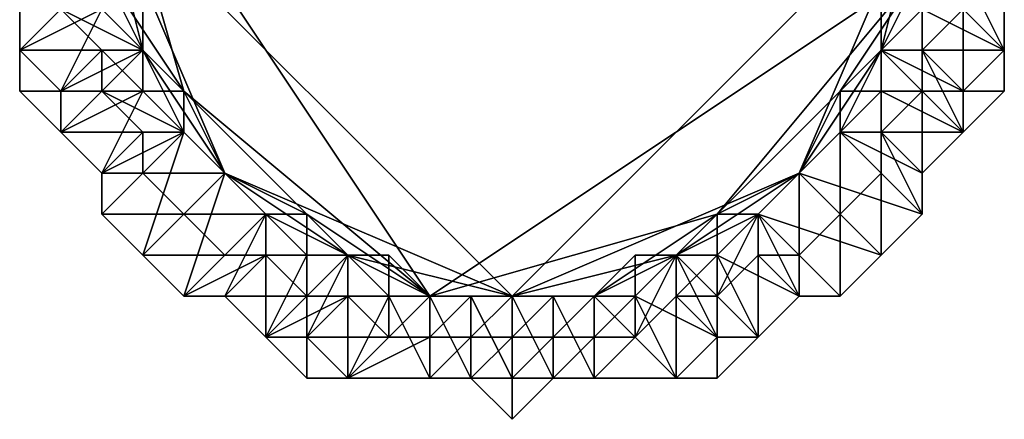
# Model space of a CAD drawing. Header units: millimetres. Extents: x -213362944 to -213361824, y -191479400 to -191477616.
# Tile 7 of 16: x -213362944 to -213362560, y -191478688 to -191478532. Entities that reach past the tile are written whole.
import ezdxf

# ---------------------------------------------------------------- set-up
doc = ezdxf.new("R2010")
doc.units = ezdxf.units.MM
doc.layers.add('005', color=7, linetype='Continuous', true_color=0xe499b8)

msp = doc.modelspace()

# ---------------------------------------------------------------- meshes
at = {"layer": '005', "color": 164, "true_color": 0x1c1cb1}
mesh = msp.add_polyface(dxfattribs=at)
corners = [(-213362880, -191478576), (-213362896, -191478560), (-213362896, -191478544), (-213362912, -191478528), (-213362912, -191478512), (-213362912, -191478480), (-213362864, -191478592), (-213362912, -191478512, 52), (-213362896, -191478528, 52), (-213362896, -191478544, 52), (-213362896, -191478560, 52), (-213362880, -191478560, 52), (-213362912, -191478448, 52), (-213362912, -191478592, 400), (-213362912, -191478608, 400), (-213362896, -191478592, 400), (-213362896, -191478576, 400), (-213362912, -191478560, 399), (-213362896, -191478576, 399), (-213362896, -191478576, 103), (-213362912, -191478560, 103), (-213362896, -191478592, 399), (-213362896, -191478592, 103), (-213362912, -191478608, 100), (-213362912, -191478592, 100), (-213362880, -191478576, 100), (-213362896, -191478560, 100), (-213362896, -191478544, 100), (-213362928, -191478576, 100), (-213362896, -191478560, 99), (-213362896, -191478544, 99), (-213362896, -191478544, 1), (-213362896, -191478560, 1), (-213362912, -191478528, 99), (-213362912, -191478528, 1), (-213362912, -191478544, 102), (-213362912, -191478560, 102), (-213362896, -191478560, 102), (-213362896, -191478544, 102), (-213362896, -191478576, 102), (-213362880, -191478576, 102), (-213362912, -191478512, 101), (-213362896, -191478528, 101), (-213362896, -191478528, 53), (-213362912, -191478512, 53), (-213362896, -191478544, 101), (-213362896, -191478544, 53), (-213362896, -191478560, 101), (-213362896, -191478560, 53), (-213362912, -191478560, 400), (-213362896, -191478592, 102), (-213362912, -191478528, 100), (-213362912, -191478512, 102), (-213362912, -191478496, 101), (-213362912, -191478528, 102), (-213362912, -191478480, 52), (-213362912, -191478480, 53), (-213362912, -191478496, 53), (-213362912, -191478496, 52)]
mesh.append_faces([[corners[k] for k in face] for face in [(2, 4, 5), (6, 2, 5), (7, 9, 11), (12, 7, 11)]], dxfattribs={"vtx0": -1, "vtx1": -1, "vtx2": -1, "color": 164})
mesh.append_faces([[corners[k] for k in face] for face in [(0, 1, 2), (2, 3, 4), (7, 8, 9), (9, 10, 11), (13, 14, 15), (15, 16, 13), (17, 18, 19), (19, 20, 17), (18, 21, 22), (22, 19, 18), (23, 24, 25), (26, 25, 24), (27, 26, 28), (29, 30, 31), (31, 32, 29), (30, 33, 34), (34, 31, 30), (35, 36, 37), (37, 38, 35), (36, 39, 40), (40, 37, 36), (41, 42, 43), (43, 44, 41), (42, 45, 46), (46, 43, 42), (45, 47, 48), (48, 46, 45), (17, 49, 16), (16, 18, 17), (18, 16, 15), (15, 21, 18), (36, 20, 19), (19, 39, 36), (39, 19, 22), (22, 50, 39), (29, 26, 27), (27, 30, 29), (30, 27, 51), (51, 33, 30), (1, 32, 31), (31, 2, 1), (2, 31, 34), (34, 3, 2), (52, 41, 53), (41, 52, 54), (54, 42, 41), (42, 54, 38), (38, 45, 42), (45, 38, 37), (37, 47, 45), (55, 56, 57), (57, 58, 55), (58, 57, 44), (44, 7, 58), (7, 44, 43), (43, 8, 7), (8, 43, 46), (46, 9, 8), (9, 46, 48), (48, 10, 9)]], dxfattribs={"vtx2": -1, "color": 164})
mesh = msp.add_polyface(dxfattribs=at)
corners = [(-213362864, -191478592), (-213362880, -191478576), (-213362880, -191478576), (-213362896, -191478544), (-213362752, -191478640), (-213362912, -191478480), (-213362880, -191478560, 52), (-213362880, -191478576, 52), (-213362864, -191478592, 52), (-213362832, -191478608, 52), (-213362912, -191478448, 52), (-213362784, -191478640, 52), (-213362592, -191478512, 52), (-213362880, -191478608, 103), (-213362896, -191478592, 103), (-213362896, -191478592, 399), (-213362880, -191478576, 100), (-213362864, -191478592, 100), (-213362896, -191478624, 100), (-213362880, -191478576, 100), (-213362912, -191478608, 100), (-213362848, -191478608, 99), (-213362864, -191478592, 99), (-213362864, -191478592, 1), (-213362880, -191478576, 99), (-213362880, -191478576, 1), (-213362880, -191478576, 99), (-213362880, -191478576, 1), (-213362896, -191478560, 99), (-213362896, -191478560, 1), (-213362896, -191478576, 102), (-213362896, -191478592, 102), (-213362880, -191478576, 102), (-213362880, -191478576, 102), (-213362880, -191478608, 102), (-213362864, -191478592, 102), (-213362896, -191478560, 101), (-213362880, -191478560, 101), (-213362880, -191478560, 53), (-213362896, -191478560, 53), (-213362880, -191478576, 101), (-213362880, -191478576, 53), (-213362864, -191478592, 101), (-213362864, -191478592, 53), (-213362848, -191478608, 53), (-213362896, -191478592, 400), (-213362880, -191478608, 400), (-213362880, -191478608, 399), (-213362848, -191478608, 100), (-213362896, -191478560, 100), (-213362848, -191478608), (-213362848, -191478608, 1), (-213362896, -191478560), (-213362896, -191478560, 102), (-213362848, -191478608, 102), (-213362848, -191478608, 101), (-213362896, -191478560, 52), (-213362848, -191478608, 52)]
mesh.append_faces([[corners[k] for k in face] for face in [(0, 2, 3), (4, 0, 5), (6, 8, 9), (10, 6, 11), (10, 11, 12)]], dxfattribs={"vtx0": -1, "vtx1": -1, "vtx2": -1, "color": 164})
mesh.append_faces([[corners[k] for k in face] for face in [(0, 1, 2), (6, 7, 8), (13, 14, 15), (16, 17, 18), (19, 16, 20), (21, 22, 23), (22, 24, 25), (25, 23, 22), (24, 26, 27), (27, 25, 24), (26, 28, 29), (29, 27, 26), (30, 31, 32), (32, 33, 30), (31, 34, 35), (35, 32, 31), (36, 37, 38), (38, 39, 36), (37, 40, 41), (41, 38, 37), (40, 42, 43), (43, 41, 40), (44, 43, 42), (15, 45, 46), (46, 47, 15), (31, 14, 13), (13, 34, 31), (21, 48, 17), (17, 22, 21), (22, 17, 16), (16, 24, 22), (24, 16, 19), (19, 26, 24), (26, 19, 49), (49, 28, 26), (50, 51, 23), (23, 0, 50), (0, 23, 25), (25, 1, 0), (1, 25, 27), (27, 2, 1), (2, 27, 29), (29, 52, 2), (36, 53, 33), (33, 37, 36), (37, 33, 32), (32, 40, 37), (40, 32, 35), (35, 42, 40), (42, 35, 54), (54, 55, 42), (56, 39, 38), (38, 6, 56), (6, 38, 41), (41, 7, 6), (7, 41, 43), (43, 8, 7), (8, 43, 44), (44, 57, 8)]], dxfattribs={"vtx2": -1, "color": 164})
mesh = msp.add_polyface(dxfattribs=at)
corners = [(-213362608, -191478544), (-213362608, -191478560), (-213362624, -191478576), (-213362624, -191478576), (-213362640, -191478592), (-213362752, -191478640), (-213362912, -191478480), (-213362592, -191478480), (-213362640, -191478592, 52), (-213362624, -191478576, 52), (-213362624, -191478560, 52), (-213362672, -191478608, 52), (-213362608, -191478560, 52), (-213362608, -191478544, 52), (-213362592, -191478512, 52), (-213362784, -191478640, 52), (-213362624, -191478608, 399), (-213362608, -191478592, 399), (-213362608, -191478592, 103), (-213362624, -191478576, 100), (-213362624, -191478576, 100), (-213362592, -191478592, 100), (-213362640, -191478592, 100), (-213362592, -191478608, 100), (-213362608, -191478560, 99), (-213362624, -191478576, 99), (-213362624, -191478576, 1), (-213362608, -191478560, 1), (-213362624, -191478576, 99), (-213362624, -191478576, 1), (-213362640, -191478592, 99), (-213362640, -191478592, 1), (-213362656, -191478608, 1), (-213362624, -191478608, 102), (-213362608, -191478592, 102), (-213362624, -191478576, 102), (-213362640, -191478592, 102), (-213362608, -191478576, 102), (-213362624, -191478576, 102), (-213362608, -191478560, 102), (-213362656, -191478608, 101), (-213362640, -191478592, 101), (-213362640, -191478592, 53), (-213362624, -191478576, 101), (-213362624, -191478576, 53), (-213362624, -191478560, 101), (-213362624, -191478560, 53), (-213362608, -191478560, 101), (-213362608, -191478560, 53), (-213362624, -191478608, 400), (-213362608, -191478592, 400), (-213362624, -191478608, 103), (-213362656, -191478608, 100), (-213362656, -191478608, 99), (-213362656, -191478608), (-213362656, -191478608, 102), (-213362656, -191478608, 52), (-213362656, -191478608, 53)]
mesh.append_faces([[corners[k] for k in face] for face in [(0, 2, 4), (5, 6, 7), (4, 5, 7), (0, 4, 7), (11, 8, 10), (11, 10, 14), (15, 11, 14)]], dxfattribs={"vtx0": -1, "vtx1": -1, "vtx2": -1, "color": 164})
mesh.append_faces([[corners[k] for k in face] for face in [(0, 1, 2), (2, 3, 4), (8, 9, 10), (10, 12, 13), (16, 17, 18), (19, 20, 21), (22, 19, 23), (24, 25, 26), (26, 27, 24), (25, 28, 29), (29, 26, 25), (28, 30, 31), (31, 29, 28), (32, 31, 30), (33, 34, 35), (35, 36, 33), (34, 37, 38), (38, 35, 34), (39, 38, 37), (40, 41, 42), (41, 43, 44), (44, 42, 41), (43, 45, 46), (46, 44, 43), (45, 47, 48), (48, 46, 45), (16, 49, 50), (50, 17, 16), (33, 51, 18), (20, 25, 24), (25, 20, 19), (19, 28, 25), (28, 19, 22), (22, 30, 28), (30, 22, 52), (52, 53, 30), (26, 2, 1), (2, 26, 29), (29, 3, 2), (3, 29, 31), (31, 4, 3), (4, 31, 32), (32, 54, 4), (40, 55, 36), (36, 41, 40), (41, 36, 35), (35, 43, 41), (43, 35, 38), (38, 45, 43), (45, 38, 39), (56, 57, 42), (42, 8, 56), (8, 42, 44), (44, 9, 8), (9, 44, 46), (46, 10, 9), (10, 46, 48)]], dxfattribs={"vtx2": -1, "color": 164})
mesh = msp.add_polyface(dxfattribs=at)
corners = [(-213362592, -191478512), (-213362592, -191478528), (-213362608, -191478544), (-213362592, -191478480), (-213362592, -191478496), (-213362592, -191478608, 101), (-213362592, -191478592, 101), (-213362592, -191478592, 399), (-213362608, -191478544, 52), (-213362608, -191478528, 52), (-213362592, -191478512, 52), (-213362624, -191478560, 52), (-213362592, -191478608, 400), (-213362592, -191478592, 400), (-213362608, -191478576, 400), (-213362608, -191478592, 400), (-213362592, -191478560, 400), (-213362608, -191478592, 399), (-213362608, -191478576, 399), (-213362608, -191478576, 103), (-213362608, -191478592, 103), (-213362592, -191478560, 399), (-213362592, -191478560, 103), (-213362608, -191478560, 100), (-213362608, -191478544, 100), (-213362576, -191478560, 100), (-213362576, -191478576, 100), (-213362592, -191478592, 100), (-213362624, -191478576, 100), (-213362592, -191478608, 100), (-213362624, -191478576, 100), (-213362592, -191478528, 99), (-213362608, -191478544, 99), (-213362608, -191478544, 1), (-213362592, -191478528, 1), (-213362608, -191478560, 99), (-213362608, -191478560, 1), (-213362608, -191478576, 102), (-213362592, -191478560, 102), (-213362608, -191478560, 102), (-213362592, -191478544, 102), (-213362608, -191478544, 102), (-213362592, -191478528, 102), (-213362608, -191478560, 101), (-213362608, -191478544, 101), (-213362608, -191478544, 53), (-213362608, -191478560, 53), (-213362608, -191478528, 101), (-213362608, -191478528, 53), (-213362592, -191478512, 101), (-213362592, -191478512, 53), (-213362608, -191478592, 102), (-213362624, -191478608, 102), (-213362592, -191478528, 100), (-213362608, -191478560), (-213362624, -191478576, 1), (-213362624, -191478560, 101), (-213362592, -191478512, 102), (-213362608, -191478560, 52)]
mesh.append_faces([[corners[k] for k in face] for face in [(0, 2, 3), (11, 8, 10)]], dxfattribs={"vtx0": -1, "vtx1": -1, "vtx2": -1, "color": 164})
mesh.append_faces([[corners[k] for k in face] for face in [(4, 0, 3)]], dxfattribs={"vtx1": -1, "color": 164})
mesh.append_faces([[corners[k] for k in face] for face in [(0, 1, 2), (5, 6, 7), (8, 9, 10), (12, 13, 14), (14, 15, 12), (16, 14, 13), (17, 18, 19), (19, 20, 17), (18, 21, 22), (22, 19, 18), (23, 24, 25), (26, 27, 28), (28, 23, 26), (27, 29, 30), (31, 32, 33), (33, 34, 31), (32, 35, 36), (36, 33, 32), (37, 38, 39), (38, 40, 41), (41, 39, 38), (42, 41, 40), (43, 44, 45), (45, 46, 43), (44, 47, 48), (48, 45, 44), (47, 49, 50), (50, 48, 47), (17, 15, 14), (14, 18, 17), (18, 14, 16), (16, 21, 18), (20, 51, 52), (51, 20, 19), (19, 37, 51), (37, 19, 22), (22, 38, 37), (31, 53, 24), (24, 32, 31), (32, 24, 23), (23, 35, 32), (35, 23, 28), (1, 34, 33), (33, 2, 1), (2, 33, 36), (36, 54, 2), (54, 36, 55), (39, 43, 56), (43, 39, 41), (41, 44, 43), (44, 41, 42), (42, 47, 44), (47, 42, 57), (57, 49, 47), (46, 58, 11), (58, 46, 45), (45, 8, 58), (8, 45, 48), (48, 9, 8), (9, 48, 50), (50, 10, 9)]], dxfattribs={"vtx2": -1, "color": 164})
mesh = msp.add_polyface(dxfattribs=at)
corners = [(-213362944, -191478512, 101), (-213362944, -191478544, 101), (-213362944, -191478544, 399), (-213362944, -191478512, 399), (-213362944, -191478560, 101), (-213362944, -191478560, 399), (-213362928, -191478576, 101), (-213362928, -191478576, 399), (-213362912, -191478592, 101), (-213362912, -191478592, 399), (-213362912, -191478608, 399), (-213362944, -191478512, 400), (-213362944, -191478544, 400), (-213362928, -191478528, 400), (-213362928, -191478512, 400), (-213362928, -191478560, 400), (-213362912, -191478544, 400), (-213362928, -191478576, 400), (-213362912, -191478560, 400), (-213362912, -191478592, 400), (-213362896, -191478576, 400), (-213362928, -191478512, 399), (-213362928, -191478528, 399), (-213362928, -191478528, 103), (-213362928, -191478512, 103), (-213362912, -191478544, 399), (-213362912, -191478544, 103), (-213362912, -191478560, 399), (-213362912, -191478560, 103), (-213362912, -191478592, 100), (-213362928, -191478576, 100), (-213362896, -191478560, 100), (-213362928, -191478560, 100), (-213362896, -191478544, 100), (-213362944, -191478544, 100), (-213362912, -191478528, 100), (-213362944, -191478512, 100), (-213362912, -191478512, 100), (-213362912, -191478512, 1), (-213362912, -191478528, 1), (-213362912, -191478528, 99), (-213362928, -191478512, 102), (-213362928, -191478528, 102), (-213362912, -191478528, 102), (-213362912, -191478544, 102), (-213362896, -191478544, 102), (-213362912, -191478608, 100), (-213362912, -191478608, 400), (-213362912, -191478560, 102), (-213362912, -191478528)]
mesh.append_faces([[corners[k] for k in face] for face in [(0, 1, 2), (2, 3, 0), (1, 4, 5), (5, 2, 1), (4, 6, 7), (7, 5, 4), (6, 8, 9), (9, 7, 6), (10, 9, 8), (11, 12, 13), (13, 14, 11), (12, 15, 16), (16, 13, 12), (15, 17, 18), (18, 16, 15), (17, 19, 20), (20, 18, 17), (21, 22, 23), (23, 24, 21), (22, 25, 26), (26, 23, 22), (25, 27, 28), (28, 26, 25), (29, 30, 31), (30, 32, 33), (32, 34, 35), (35, 33, 32), (34, 36, 37), (37, 35, 34), (38, 39, 40), (41, 42, 43), (42, 44, 45), (45, 43, 42), (34, 1, 0), (0, 36, 34), (32, 4, 1), (1, 34, 32), (30, 6, 4), (4, 32, 30), (29, 8, 6), (6, 30, 29), (8, 29, 46), (11, 3, 2), (2, 12, 11), (12, 2, 5), (5, 15, 12), (15, 5, 7), (7, 17, 15), (17, 7, 9), (9, 19, 17), (19, 9, 10), (10, 47, 19), (13, 22, 21), (22, 13, 16), (16, 25, 22), (25, 16, 18), (18, 27, 25), (23, 42, 41), (42, 23, 26), (26, 44, 42), (44, 26, 28), (28, 48, 44), (40, 35, 37), (49, 39, 38)]], dxfattribs={"vtx2": -1, "color": 164})
mesh = msp.add_polyface(dxfattribs=at)
corners = [(-213362592, -191478592, 101), (-213362576, -191478576, 101), (-213362576, -191478576, 399), (-213362592, -191478592, 399), (-213362560, -191478560, 101), (-213362560, -191478560, 399), (-213362560, -191478544, 101), (-213362560, -191478544, 399), (-213362560, -191478512, 101), (-213362560, -191478512, 399), (-213362592, -191478592, 400), (-213362576, -191478576, 400), (-213362592, -191478560, 400), (-213362576, -191478560, 400), (-213362592, -191478544, 400), (-213362560, -191478544, 400), (-213362576, -191478528, 400), (-213362560, -191478512, 400), (-213362576, -191478512, 400), (-213362592, -191478560, 399), (-213362592, -191478544, 399), (-213362592, -191478544, 103), (-213362592, -191478560, 103), (-213362576, -191478528, 399), (-213362576, -191478528, 103), (-213362576, -191478512, 399), (-213362576, -191478512, 103), (-213362560, -191478512, 100), (-213362560, -191478544, 100), (-213362592, -191478528, 100), (-213362592, -191478512, 100), (-213362576, -191478560, 100), (-213362608, -191478544, 100), (-213362576, -191478576, 100), (-213362608, -191478560, 100), (-213362592, -191478512, 99), (-213362592, -191478528, 99), (-213362592, -191478528, 1), (-213362592, -191478512, 1), (-213362592, -191478544, 102), (-213362576, -191478528, 102), (-213362592, -191478528, 102), (-213362576, -191478512, 102), (-213362592, -191478512, 102), (-213362592, -191478592, 100), (-213362592, -191478608, 101), (-213362592, -191478608, 100), (-213362592, -191478608, 400), (-213362592, -191478608, 399), (-213362592, -191478560, 102), (-213362592, -191478528), (-213362592, -191478512)]
mesh.append_faces([[corners[k] for k in face] for face in [(0, 1, 2), (2, 3, 0), (1, 4, 5), (5, 2, 1), (4, 6, 7), (7, 5, 4), (6, 8, 9), (9, 7, 6), (10, 11, 12), (11, 13, 14), (14, 12, 11), (13, 15, 16), (16, 14, 13), (15, 17, 18), (18, 16, 15), (19, 20, 21), (21, 22, 19), (20, 23, 24), (24, 21, 20), (23, 25, 26), (26, 24, 23), (27, 28, 29), (29, 30, 27), (28, 31, 32), (32, 29, 28), (31, 33, 34), (35, 36, 37), (37, 38, 35), (39, 40, 41), (40, 42, 43), (43, 41, 40), (44, 0, 45), (45, 46, 44), (33, 1, 0), (0, 44, 33), (31, 4, 1), (1, 33, 31), (28, 6, 4), (4, 31, 28), (27, 8, 6), (6, 28, 27), (47, 48, 3), (3, 10, 47), (10, 3, 2), (2, 11, 10), (11, 2, 5), (5, 13, 11), (13, 5, 7), (7, 15, 13), (15, 7, 9), (9, 17, 15), (19, 12, 14), (14, 20, 19), (20, 14, 16), (16, 23, 20), (23, 16, 18), (18, 25, 23), (49, 22, 21), (21, 39, 49), (39, 21, 24), (24, 40, 39), (40, 24, 26), (29, 36, 35), (37, 50, 51)]], dxfattribs={"vtx2": -1, "color": 164})
mesh = msp.add_polyface(dxfattribs=at)
corners = [(-213362816, -191478624), (-213362832, -191478624), (-213362848, -191478608), (-213362864, -191478592), (-213362848, -191478656, 101), (-213362832, -191478672, 101), (-213362832, -191478672, 399), (-213362848, -191478656, 399), (-213362816, -191478672, 101), (-213362816, -191478672, 399), (-213362832, -191478608, 52), (-213362832, -191478624, 52), (-213362816, -191478624, 52), (-213362880, -191478560, 52), (-213362784, -191478640, 52), (-213362848, -191478656, 400), (-213362832, -191478656, 400), (-213362816, -191478640, 400), (-213362832, -191478640, 400), (-213362848, -191478624, 399), (-213362832, -191478640, 399), (-213362832, -191478640, 103), (-213362848, -191478624, 103), (-213362816, -191478640, 399), (-213362816, -191478640, 103), (-213362816, -191478672, 100), (-213362832, -191478656, 100), (-213362816, -191478624, 100), (-213362848, -191478656, 100), (-213362832, -191478624, 100), (-213362848, -191478608, 100), (-213362816, -191478624, 99), (-213362832, -191478624, 99), (-213362832, -191478624, 1), (-213362816, -191478624, 1), (-213362848, -191478608, 99), (-213362848, -191478608, 1), (-213362848, -191478624, 102), (-213362832, -191478640, 102), (-213362832, -191478624, 102), (-213362848, -191478608, 102), (-213362816, -191478640, 102), (-213362816, -191478624, 102), (-213362848, -191478608, 101), (-213362832, -191478608, 101), (-213362832, -191478608, 53), (-213362848, -191478608, 53), (-213362832, -191478624, 101), (-213362832, -191478624, 53), (-213362816, -191478624, 101), (-213362816, -191478624, 53), (-213362848, -191478624, 400), (-213362848, -191478608, 100), (-213362848, -191478608, 99), (-213362848, -191478608, 1), (-213362848, -191478608), (-213362848, -191478608, 102), (-213362848, -191478608, 52)]
mesh.append_faces([[corners[k] for k in face] for face in [(0, 2, 3), (13, 10, 14)]], dxfattribs={"vtx0": -1, "vtx1": -1, "vtx2": -1, "color": 164})
mesh.append_faces([[corners[k] for k in face] for face in [(0, 1, 2), (4, 5, 6), (6, 7, 4), (5, 8, 9), (9, 6, 5), (10, 11, 12), (15, 16, 17), (17, 18, 15), (19, 20, 21), (21, 22, 19), (20, 23, 24), (24, 21, 20), (25, 26, 27), (26, 28, 29), (29, 27, 26), (30, 29, 28), (31, 32, 33), (33, 34, 31), (32, 35, 36), (36, 33, 32), (37, 38, 39), (39, 40, 37), (38, 41, 42), (42, 39, 38), (43, 44, 45), (45, 46, 43), (44, 47, 48), (48, 45, 44), (47, 49, 50), (50, 48, 47), (26, 5, 4), (4, 28, 26), (5, 26, 25), (15, 7, 6), (6, 16, 15), (16, 6, 9), (19, 51, 18), (18, 20, 19), (20, 18, 17), (37, 22, 21), (21, 38, 37), (38, 21, 24), (29, 32, 31), (32, 29, 30), (30, 35, 32), (35, 30, 52), (52, 53, 35), (33, 1, 0), (1, 33, 36), (36, 2, 1), (2, 36, 54), (54, 55, 2), (43, 56, 40), (40, 44, 43), (44, 40, 39), (39, 47, 44), (47, 39, 42), (57, 46, 45), (45, 10, 57), (10, 45, 48), (48, 11, 10), (11, 48, 50)]], dxfattribs={"vtx2": -1, "color": 164})
mesh = msp.add_polyface(dxfattribs=at)
corners = [(-213362848, -191478608), (-213362848, -191478608), (-213362864, -191478592), (-213362912, -191478592, 101), (-213362912, -191478608, 101), (-213362912, -191478608, 399), (-213362896, -191478624, 101), (-213362896, -191478624, 399), (-213362880, -191478640, 101), (-213362880, -191478640, 399), (-213362864, -191478640, 101), (-213362864, -191478640, 399), (-213362848, -191478656, 101), (-213362848, -191478656, 399), (-213362864, -191478592, 52), (-213362848, -191478608, 52), (-213362832, -191478608, 52), (-213362912, -191478608, 400), (-213362896, -191478624, 400), (-213362880, -191478608, 400), (-213362896, -191478592, 400), (-213362880, -191478640, 400), (-213362864, -191478624, 400), (-213362864, -191478640, 400), (-213362848, -191478624, 400), (-213362848, -191478656, 400), (-213362832, -191478640, 400), (-213362896, -191478592, 399), (-213362880, -191478608, 399), (-213362880, -191478608, 103), (-213362864, -191478624, 399), (-213362864, -191478624, 103), (-213362848, -191478624, 399), (-213362848, -191478624, 103), (-213362848, -191478656, 100), (-213362864, -191478640, 100), (-213362848, -191478608, 100), (-213362880, -191478640, 100), (-213362848, -191478608, 100), (-213362896, -191478624, 100), (-213362864, -191478592, 100), (-213362912, -191478608, 100), (-213362880, -191478576, 100), (-213362848, -191478608, 99), (-213362848, -191478608, 99), (-213362848, -191478608, 1), (-213362848, -191478608, 1), (-213362864, -191478592, 1), (-213362880, -191478608, 102), (-213362864, -191478624, 102), (-213362848, -191478608, 102), (-213362864, -191478592, 102), (-213362848, -191478624, 102), (-213362848, -191478608, 102), (-213362864, -191478592, 101), (-213362848, -191478608, 101), (-213362848, -191478608, 53)]
mesh.append_faces([[corners[k] for k in face] for face in [(0, 1, 2), (3, 4, 5), (4, 6, 7), (7, 5, 4), (6, 8, 9), (9, 7, 6), (8, 10, 11), (11, 9, 8), (10, 12, 13), (13, 11, 10), (14, 15, 16), (17, 18, 19), (19, 20, 17), (18, 21, 22), (22, 19, 18), (21, 23, 24), (24, 22, 21), (23, 25, 26), (26, 24, 23), (27, 28, 29), (28, 30, 31), (31, 29, 28), (30, 32, 33), (33, 31, 30), (34, 35, 36), (35, 37, 38), (38, 36, 35), (37, 39, 40), (40, 38, 37), (39, 41, 42), (43, 44, 45), (45, 46, 43), (47, 45, 44), (48, 49, 50), (50, 51, 48), (49, 52, 53), (53, 50, 49), (54, 55, 56), (41, 4, 3), (39, 6, 4), (4, 41, 39), (37, 8, 6), (6, 39, 37), (35, 10, 8), (8, 37, 35), (34, 12, 10), (10, 35, 34), (17, 5, 7), (7, 18, 17), (18, 7, 9), (9, 21, 18), (21, 9, 11), (11, 23, 21), (23, 11, 13), (13, 25, 23), (28, 19, 22), (22, 30, 28), (30, 22, 24), (24, 32, 30), (48, 29, 31), (31, 49, 48), (49, 31, 33), (33, 52, 49)]], dxfattribs={"vtx2": -1, "color": 164})
mesh = msp.add_polyface(dxfattribs=at)
corners = [(-213362784, -191478640), (-213362800, -191478640), (-213362816, -191478624), (-213362752, -191478640), (-213362864, -191478592), (-213362816, -191478672, 101), (-213362784, -191478672, 101), (-213362784, -191478672, 399), (-213362816, -191478672, 399), (-213362816, -191478624, 52), (-213362800, -191478624, 52), (-213362784, -191478640, 52), (-213362832, -191478608, 52), (-213362832, -191478656, 400), (-213362816, -191478672, 400), (-213362800, -191478656, 400), (-213362816, -191478640, 400), (-213362784, -191478672, 400), (-213362784, -191478656, 400), (-213362816, -191478640, 399), (-213362800, -191478656, 399), (-213362800, -191478656, 103), (-213362816, -191478640, 103), (-213362784, -191478656, 399), (-213362784, -191478656, 103), (-213362784, -191478672, 100), (-213362816, -191478672, 100), (-213362800, -191478640, 100), (-213362784, -191478640, 100), (-213362816, -191478624, 100), (-213362784, -191478640, 99), (-213362800, -191478640, 99), (-213362800, -191478640, 1), (-213362784, -191478640, 1), (-213362816, -191478624, 99), (-213362816, -191478624, 1), (-213362816, -191478640, 102), (-213362800, -191478656, 102), (-213362800, -191478640, 102), (-213362816, -191478624, 102), (-213362784, -191478656, 102), (-213362784, -191478640, 102), (-213362816, -191478624, 101), (-213362800, -191478624, 101), (-213362800, -191478624, 53), (-213362816, -191478624, 53), (-213362784, -191478640, 101), (-213362784, -191478640, 53), (-213362832, -191478672, 101), (-213362832, -191478640, 399), (-213362832, -191478640, 102), (-213362832, -191478624, 100), (-213362832, -191478624, 1), (-213362832, -191478624, 101), (-213362832, -191478624, 52)]
mesh.append_faces([[corners[k] for k in face] for face in [(3, 2, 4), (12, 9, 11)]], dxfattribs={"vtx0": -1, "vtx1": -1, "vtx2": -1, "color": 164})
mesh.append_faces([[corners[k] for k in face] for face in [(0, 1, 2), (5, 6, 7), (7, 8, 5), (9, 10, 11), (13, 14, 15), (15, 16, 13), (14, 17, 18), (18, 15, 14), (19, 20, 21), (21, 22, 19), (20, 23, 24), (24, 21, 20), (25, 26, 27), (27, 28, 25), (29, 27, 26), (30, 31, 32), (32, 33, 30), (31, 34, 35), (35, 32, 31), (36, 37, 38), (38, 39, 36), (37, 40, 41), (41, 38, 37), (42, 43, 44), (44, 45, 42), (43, 46, 47), (47, 44, 43), (26, 5, 48), (25, 6, 5), (5, 26, 25), (8, 14, 13), (14, 8, 7), (7, 17, 14), (16, 19, 49), (19, 16, 15), (15, 20, 19), (20, 15, 18), (18, 23, 20), (22, 36, 50), (36, 22, 21), (21, 37, 36), (37, 21, 24), (24, 40, 37), (30, 28, 27), (27, 31, 30), (31, 27, 29), (29, 34, 31), (34, 29, 51), (0, 33, 32), (32, 1, 0), (1, 32, 35), (35, 2, 1), (2, 35, 52), (39, 42, 53), (42, 39, 38), (38, 43, 42), (43, 38, 41), (41, 46, 43), (45, 9, 54), (9, 45, 44), (44, 10, 9), (10, 44, 47)]], dxfattribs={"vtx2": -1, "color": 164})
mesh = msp.add_polyface(dxfattribs=at)
corners = [(-213362688, -191478624), (-213362704, -191478640), (-213362720, -191478640), (-213362752, -191478640), (-213362640, -191478592), (-213362720, -191478672, 101), (-213362688, -191478672, 101), (-213362688, -191478672, 399), (-213362720, -191478672, 399), (-213362672, -191478672, 399), (-213362720, -191478640, 52), (-213362704, -191478624, 52), (-213362688, -191478624, 52), (-213362672, -191478608, 52), (-213362720, -191478672, 400), (-213362688, -191478672, 400), (-213362704, -191478656, 400), (-213362720, -191478656, 400), (-213362672, -191478656, 400), (-213362688, -191478640, 400), (-213362720, -191478656, 399), (-213362704, -191478656, 399), (-213362704, -191478656, 103), (-213362720, -191478656, 103), (-213362688, -191478640, 399), (-213362688, -191478640, 103), (-213362672, -191478640, 103), (-213362672, -191478656, 100), (-213362688, -191478672, 100), (-213362704, -191478640, 100), (-213362688, -191478624, 100), (-213362720, -191478672, 100), (-213362720, -191478640, 100), (-213362672, -191478624, 99), (-213362688, -191478624, 99), (-213362688, -191478624, 1), (-213362704, -191478640, 99), (-213362704, -191478640, 1), (-213362720, -191478640, 99), (-213362720, -191478640, 1), (-213362720, -191478656, 102), (-213362704, -191478656, 102), (-213362704, -191478640, 102), (-213362720, -191478640, 102), (-213362688, -191478640, 102), (-213362688, -191478624, 102), (-213362672, -191478624, 102), (-213362720, -191478640, 101), (-213362704, -191478624, 101), (-213362704, -191478624, 53), (-213362720, -191478640, 53), (-213362688, -191478624, 101), (-213362688, -191478624, 53), (-213362736, -191478640, 52)]
mesh.append_faces([[corners[k] for k in face] for face in [(0, 2, 3), (4, 0, 3), (10, 12, 13)]], dxfattribs={"vtx0": -1, "vtx1": -1, "vtx2": -1, "color": 164})
mesh.append_faces([[corners[k] for k in face] for face in [(0, 1, 2), (5, 6, 7), (7, 8, 5), (9, 7, 6), (10, 11, 12), (14, 15, 16), (16, 17, 14), (15, 18, 19), (19, 16, 15), (20, 21, 22), (22, 23, 20), (21, 24, 25), (25, 22, 21), (26, 25, 24), (27, 28, 29), (29, 30, 27), (28, 31, 32), (32, 29, 28), (33, 34, 35), (34, 36, 37), (37, 35, 34), (36, 38, 39), (39, 37, 36), (40, 41, 42), (42, 43, 40), (41, 44, 45), (45, 42, 41), (46, 45, 44), (47, 48, 49), (49, 50, 47), (48, 51, 52), (52, 49, 48), (28, 6, 5), (5, 31, 28), (14, 8, 7), (7, 15, 14), (20, 17, 16), (16, 21, 20), (21, 16, 19), (19, 24, 21), (40, 23, 22), (22, 41, 40), (41, 22, 25), (25, 44, 41), (34, 30, 29), (29, 36, 34), (36, 29, 32), (32, 38, 36), (0, 35, 37), (37, 1, 0), (1, 37, 39), (39, 2, 1), (47, 43, 42), (42, 48, 47), (48, 42, 45), (45, 51, 48), (50, 10, 53), (10, 50, 49), (49, 11, 10), (11, 49, 52), (52, 12, 11)]], dxfattribs={"vtx2": -1, "color": 164})
mesh = msp.add_polyface(dxfattribs=at)
corners = [(-213362656, -191478608), (-213362672, -191478624), (-213362688, -191478624), (-213362640, -191478592), (-213362688, -191478672, 101), (-213362672, -191478672, 101), (-213362672, -191478672, 399), (-213362656, -191478656, 101), (-213362656, -191478656, 399), (-213362688, -191478624, 52), (-213362672, -191478624, 52), (-213362672, -191478608, 52), (-213362656, -191478608, 52), (-213362640, -191478592, 52), (-213362672, -191478656, 400), (-213362656, -191478656, 400), (-213362672, -191478640, 400), (-213362688, -191478640, 400), (-213362656, -191478624, 400), (-213362688, -191478640, 399), (-213362672, -191478640, 399), (-213362672, -191478640, 103), (-213362656, -191478624, 399), (-213362656, -191478624, 103), (-213362640, -191478640, 100), (-213362656, -191478656, 100), (-213362672, -191478624, 100), (-213362672, -191478656, 100), (-213362688, -191478624, 100), (-213362656, -191478608, 99), (-213362672, -191478624, 99), (-213362672, -191478624, 1), (-213362656, -191478608, 1), (-213362688, -191478624, 1), (-213362688, -191478640, 102), (-213362672, -191478640, 102), (-213362672, -191478624, 102), (-213362656, -191478624, 102), (-213362656, -191478608, 102), (-213362688, -191478624, 101), (-213362672, -191478624, 101), (-213362672, -191478624, 53), (-213362688, -191478624, 53), (-213362672, -191478608, 101), (-213362672, -191478608, 53), (-213362656, -191478608, 101), (-213362656, -191478608, 53), (-213362688, -191478672, 100), (-213362688, -191478672, 400), (-213362688, -191478672, 399), (-213362688, -191478640, 103), (-213362656, -191478608, 100), (-213362688, -191478624, 99), (-213362688, -191478624, 102), (-213362656, -191478608, 102)]
mesh.append_faces([[corners[k] for k in face] for face in [(3, 0, 2)]], dxfattribs={"vtx0": -1, "vtx1": -1, "vtx2": -1, "color": 164})
mesh.append_faces([[corners[k] for k in face] for face in [(0, 1, 2), (4, 5, 6), (5, 7, 8), (8, 6, 5), (9, 10, 11), (11, 12, 13), (14, 15, 16), (16, 17, 14), (18, 16, 15), (19, 20, 21), (20, 22, 23), (23, 21, 20), (24, 25, 26), (25, 27, 28), (28, 26, 25), (29, 30, 31), (31, 32, 29), (33, 31, 30), (34, 35, 36), (35, 37, 38), (38, 36, 35), (39, 40, 41), (41, 42, 39), (40, 43, 44), (44, 41, 40), (43, 45, 46), (46, 44, 43), (27, 5, 4), (4, 47, 27), (25, 7, 5), (5, 27, 25), (48, 49, 6), (6, 14, 48), (14, 6, 8), (8, 15, 14), (19, 17, 16), (16, 20, 19), (20, 16, 18), (18, 22, 20), (34, 50, 21), (21, 35, 34), (35, 21, 23), (23, 37, 35), (29, 51, 26), (26, 30, 29), (30, 26, 28), (28, 52, 30), (0, 32, 31), (31, 1, 0), (1, 31, 33), (33, 2, 1), (39, 53, 36), (36, 40, 39), (40, 36, 38), (38, 43, 40), (43, 38, 54), (54, 45, 43), (9, 42, 41), (41, 10, 9), (10, 41, 44), (44, 11, 10), (11, 44, 46), (46, 12, 11)]], dxfattribs={"vtx2": -1, "color": 164})
mesh = msp.add_polyface(dxfattribs=at)
corners = [(-213362640, -191478592), (-213362656, -191478608), (-213362656, -191478608), (-213362656, -191478656, 101), (-213362640, -191478640, 101), (-213362640, -191478640, 399), (-213362656, -191478656, 399), (-213362624, -191478640, 101), (-213362624, -191478640, 399), (-213362608, -191478624, 101), (-213362608, -191478624, 399), (-213362592, -191478608, 101), (-213362592, -191478608, 399), (-213362592, -191478592, 399), (-213362656, -191478656, 400), (-213362640, -191478640, 400), (-213362656, -191478624, 400), (-213362624, -191478640, 400), (-213362640, -191478624, 400), (-213362608, -191478624, 400), (-213362624, -191478608, 400), (-213362592, -191478608, 400), (-213362608, -191478592, 400), (-213362656, -191478624, 399), (-213362640, -191478624, 399), (-213362640, -191478624, 103), (-213362656, -191478624, 103), (-213362624, -191478608, 399), (-213362624, -191478608, 103), (-213362608, -191478592, 103), (-213362592, -191478608, 100), (-213362608, -191478624, 100), (-213362640, -191478592, 100), (-213362624, -191478640, 100), (-213362656, -191478608, 100), (-213362640, -191478640, 100), (-213362656, -191478608, 100), (-213362672, -191478624, 100), (-213362640, -191478592, 99), (-213362656, -191478608, 99), (-213362656, -191478608, 1), (-213362656, -191478608, 99), (-213362656, -191478608, 1), (-213362656, -191478624, 102), (-213362640, -191478624, 102), (-213362656, -191478608, 102), (-213362656, -191478608, 102), (-213362624, -191478608, 102), (-213362640, -191478592, 102), (-213362640, -191478592, 53), (-213362656, -191478608, 53), (-213362656, -191478608, 101), (-213362656, -191478656, 100)]
mesh.append_faces([[corners[k] for k in face] for face in [(0, 1, 2), (3, 4, 5), (5, 6, 3), (4, 7, 8), (8, 5, 4), (7, 9, 10), (10, 8, 7), (9, 11, 12), (12, 10, 9), (13, 12, 11), (14, 15, 16), (15, 17, 18), (18, 16, 15), (17, 19, 20), (20, 18, 17), (19, 21, 22), (22, 20, 19), (23, 24, 25), (25, 26, 23), (24, 27, 28), (28, 25, 24), (29, 28, 27), (30, 31, 32), (31, 33, 34), (34, 32, 31), (33, 35, 36), (36, 34, 33), (37, 36, 35), (38, 39, 40), (39, 41, 42), (42, 40, 39), (43, 44, 45), (45, 46, 43), (44, 47, 48), (48, 45, 44), (49, 50, 51), (35, 4, 3), (3, 52, 35), (33, 7, 4), (4, 35, 33), (31, 9, 7), (7, 33, 31), (30, 11, 9), (9, 31, 30), (14, 6, 5), (5, 15, 14), (15, 5, 8), (8, 17, 15), (17, 8, 10), (10, 19, 17), (19, 10, 12), (12, 21, 19), (23, 16, 18), (18, 24, 23), (24, 18, 20), (20, 27, 24), (43, 26, 25), (25, 44, 43), (44, 25, 28), (28, 47, 44), (39, 34, 36), (36, 41, 39), (1, 40, 42), (42, 2, 1)]], dxfattribs={"vtx2": -1, "color": 164})
mesh = msp.add_polyface(dxfattribs=at)
corners = [(-213362720, -191478640), (-213362736, -191478640), (-213362752, -191478640), (-213362752, -191478688, 101), (-213362736, -191478672, 101), (-213362736, -191478672, 399), (-213362752, -191478688, 399), (-213362720, -191478672, 101), (-213362720, -191478672, 399), (-213362752, -191478640, 52), (-213362736, -191478640, 52), (-213362720, -191478640, 52), (-213362784, -191478640, 52), (-213362672, -191478608, 52), (-213362752, -191478672, 400), (-213362736, -191478672, 400), (-213362736, -191478656, 400), (-213362752, -191478656, 400), (-213362720, -191478672, 400), (-213362720, -191478656, 400), (-213362752, -191478656, 399), (-213362736, -191478656, 399), (-213362736, -191478656, 103), (-213362752, -191478656, 103), (-213362720, -191478656, 399), (-213362720, -191478656, 103), (-213362720, -191478672, 100), (-213362736, -191478672, 100), (-213362736, -191478640, 100), (-213362720, -191478640, 100), (-213362752, -191478672, 100), (-213362752, -191478640, 100), (-213362720, -191478640, 99), (-213362736, -191478640, 99), (-213362736, -191478640, 1), (-213362720, -191478640, 1), (-213362752, -191478640, 99), (-213362752, -191478640, 1), (-213362752, -191478656, 102), (-213362736, -191478656, 102), (-213362736, -191478640, 102), (-213362752, -191478640, 102), (-213362720, -191478656, 102), (-213362720, -191478640, 102), (-213362752, -191478640, 101), (-213362736, -191478640, 101), (-213362736, -191478640, 53), (-213362752, -191478640, 53), (-213362720, -191478640, 101), (-213362720, -191478640, 53)]
mesh.append_faces([[corners[k] for k in face] for face in [(12, 9, 11), (12, 11, 13)]], dxfattribs={"vtx0": -1, "vtx1": -1, "vtx2": -1, "color": 164})
mesh.append_faces([[corners[k] for k in face] for face in [(0, 1, 2), (3, 4, 5), (5, 6, 3), (4, 7, 8), (8, 5, 4), (9, 10, 11), (14, 15, 16), (16, 17, 14), (15, 18, 19), (19, 16, 15), (20, 21, 22), (22, 23, 20), (21, 24, 25), (25, 22, 21), (26, 27, 28), (28, 29, 26), (27, 30, 31), (31, 28, 27), (32, 33, 34), (34, 35, 32), (33, 36, 37), (37, 34, 33), (38, 39, 40), (40, 41, 38), (39, 42, 43), (43, 40, 39), (44, 45, 46), (46, 47, 44), (45, 48, 49), (49, 46, 45), (27, 4, 3), (3, 30, 27), (26, 7, 4), (4, 27, 26), (14, 6, 5), (5, 15, 14), (15, 5, 8), (8, 18, 15), (20, 17, 16), (16, 21, 20), (21, 16, 19), (19, 24, 21), (38, 23, 22), (22, 39, 38), (39, 22, 25), (25, 42, 39), (32, 29, 28), (28, 33, 32), (33, 28, 31), (31, 36, 33), (0, 35, 34), (34, 1, 0), (1, 34, 37), (37, 2, 1), (44, 41, 40), (40, 45, 44), (45, 40, 43), (43, 48, 45), (9, 47, 46), (46, 10, 9), (10, 46, 49)]], dxfattribs={"vtx2": -1, "color": 164})
mesh = msp.add_polyface(dxfattribs=at)
corners = [(-213362752, -191478640), (-213362768, -191478640), (-213362784, -191478640), (-213362816, -191478624), (-213362784, -191478672, 101), (-213362768, -191478672, 101), (-213362768, -191478672, 399), (-213362784, -191478672, 399), (-213362752, -191478688, 101), (-213362752, -191478688, 399), (-213362784, -191478640, 52), (-213362768, -191478640, 52), (-213362752, -191478640, 52), (-213362784, -191478672, 400), (-213362768, -191478672, 400), (-213362768, -191478656, 400), (-213362784, -191478656, 400), (-213362752, -191478672, 400), (-213362752, -191478656, 400), (-213362784, -191478656, 399), (-213362768, -191478656, 399), (-213362768, -191478656, 103), (-213362784, -191478656, 103), (-213362752, -191478656, 399), (-213362752, -191478656, 103), (-213362752, -191478672, 100), (-213362768, -191478672, 100), (-213362768, -191478640, 100), (-213362752, -191478640, 100), (-213362784, -191478672, 100), (-213362784, -191478640, 100), (-213362752, -191478640, 99), (-213362768, -191478640, 99), (-213362768, -191478640, 1), (-213362752, -191478640, 1), (-213362784, -191478640, 99), (-213362784, -191478640, 1), (-213362784, -191478656, 102), (-213362768, -191478656, 102), (-213362768, -191478640, 102), (-213362784, -191478640, 102), (-213362752, -191478656, 102), (-213362752, -191478640, 102), (-213362784, -191478640, 101), (-213362768, -191478640, 101), (-213362768, -191478640, 53), (-213362784, -191478640, 53), (-213362752, -191478640, 101), (-213362752, -191478640, 53), (-213362800, -191478624, 52)]
mesh.append_faces([[corners[k] for k in face] for face in [(0, 2, 3)]], dxfattribs={"vtx0": -1, "vtx1": -1, "vtx2": -1, "color": 164})
mesh.append_faces([[corners[k] for k in face] for face in [(0, 1, 2), (4, 5, 6), (6, 7, 4), (5, 8, 9), (9, 6, 5), (10, 11, 12), (13, 14, 15), (15, 16, 13), (14, 17, 18), (18, 15, 14), (19, 20, 21), (21, 22, 19), (20, 23, 24), (24, 21, 20), (25, 26, 27), (27, 28, 25), (26, 29, 30), (30, 27, 26), (31, 32, 33), (33, 34, 31), (32, 35, 36), (36, 33, 32), (37, 38, 39), (39, 40, 37), (38, 41, 42), (42, 39, 38), (43, 44, 45), (45, 46, 43), (44, 47, 48), (48, 45, 44), (26, 5, 4), (4, 29, 26), (25, 8, 5), (5, 26, 25), (13, 7, 6), (6, 14, 13), (14, 6, 9), (9, 17, 14), (19, 16, 15), (15, 20, 19), (20, 15, 18), (18, 23, 20), (37, 22, 21), (21, 38, 37), (38, 21, 24), (24, 41, 38), (31, 28, 27), (27, 32, 31), (32, 27, 30), (30, 35, 32), (0, 34, 33), (33, 1, 0), (1, 33, 36), (36, 2, 1), (43, 40, 39), (39, 44, 43), (44, 39, 42), (42, 47, 44), (46, 10, 49), (10, 46, 45), (45, 11, 10), (11, 45, 48), (48, 12, 11)]], dxfattribs={"vtx2": -1, "color": 164})

doc.saveas('drawing.dxf')
